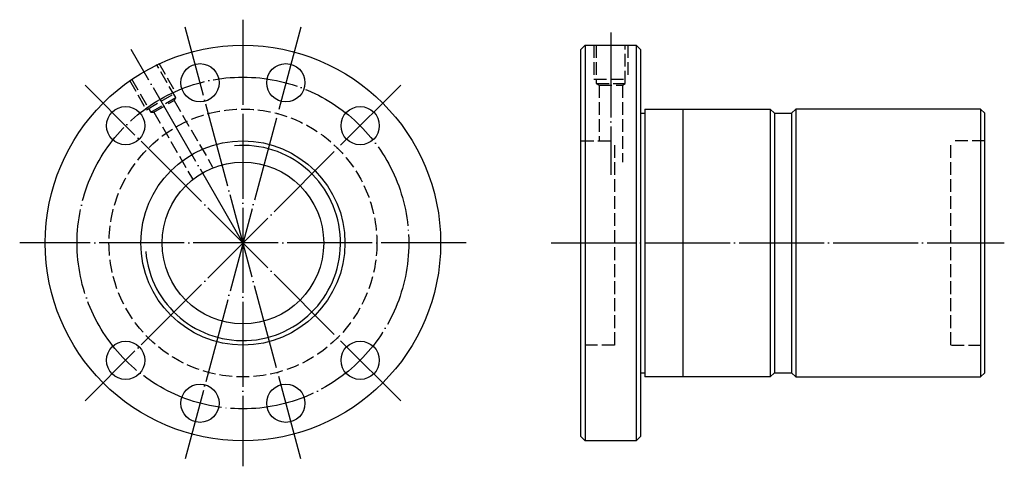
# Model space of a CAD drawing. Header units: millimetres. Extents: x -31 to 201, y 148 to 252.
import ezdxf

# ---------------------------------------------------------------- set-up
doc = ezdxf.new("R2010")
doc.units = ezdxf.units.MM
for name, pattern in [('CENTER', [22, 20, -1, 0, -1]), ('DASHED', [4, 3, -1]), ('THIN', [200000, 200000, 0])]:
    doc.linetypes.add(name, pattern=pattern)
doc.layers.add('NT', color=7, linetype='Continuous')

msp = doc.modelspace()

# ---------------------------------------------------------------- linework, layer by layer
at = {"layer": 'NT', "color": 3, "linetype": 'CENTER'}
for p, q in [((21.5, 252.5), (21.5, 147.5)), ((35.09, 250.71), (7.91, 149.29)), ((35.09, 149.29), (7.91, 250.71)), ((108, 249.5), (108, 216)), ((21.5, 200), (-4.75, 245.47)), ((58.62, 237.12), (-15.62, 162.88)), ((58.62, 162.88), (-15.62, 237.12)), ((74, 200), (-31, 200)), ((94, 200), (200.57, 200))]:
    msp.add_line(p, q, dxfattribs=at)
at = {"layer": 'NT', "color": 16, "linetype": 'Continuous'}
for p, q in [((101, 245.5), (102, 246.5)), ((101, 154.5), (101, 245.5)), ((102, 246.5), (114, 246.5)), ((102, 246.5), (102, 153.5)), ((114, 246.5), (115, 245.5)), ((114, 246.5), (114, 153.5)), ((115, 245.5), (115, 154.5)), ((115, 230.5), (116, 230.5)), ((116, 231.5), (116, 168.5)), ((116, 231.5), (145.5, 231.5)), ((125, 231.5), (125, 168.5)), ((145.5, 231.5), (146.5, 230.5)), ((145.5, 231.5), (145.5, 168.5)), ((146.5, 230.5), (146.5, 169.5)), ((146.5, 230.5), (150.5, 230.5)), ((151.5, 231.5), (150.5, 230.5)), ((150.5, 230.5), (150.5, 169.5)), ((195, 231.5), (151.5, 231.5)), ((151.5, 231.5), (151.5, 168.5)), ((195, 231.5), (195, 168.5)), ((195, 231.5), (196, 230.5)), ((196, 169.5), (196, 230.5)), ((115, 169.5), (116, 169.5)), ((146.5, 169.5), (145.5, 168.5)), ((146.5, 169.5), (150.5, 169.5)), ((150.5, 169.5), (151.5, 168.5)), ((195, 168.5), (196, 169.5)), ((145.5, 168.5), (116, 168.5)), ((151.5, 168.5), (195, 168.5)), ((102, 153.5), (101, 154.5)), ((114, 153.5), (102, 153.5)), ((115, 154.5), (114, 153.5))]:
    msp.add_line(p, q, dxfattribs=at)
at = {"layer": 'NT', "color": 1, "linetype": 'DASHED'}
for p, q in [((104, 246.5), (104, 238.5)), ((112, 246.5), (112, 238.5)), ((1.71, 242.27), (5.71, 235.34)), ((-5.21, 238.27), (-1.21, 231.34)), ((104, 238.5), (112, 238.5)), ((104.6, 237.5), (111.4, 237.5)), ((105.25, 237.12), (105.25, 224)), ((110.75, 237.12), (110.75, 219)), ((-1.21, 231.34), (5.71, 235.34)), ((-0.19, 230.78), (5.69, 234.18)), ((5.32, 233.53), (14.38, 217.83)), ((0.56, 230.78), (9.62, 215.08)), ((101, 224), (108.88, 224)), ((109, 176), (109, 224)), ((188, 176), (188, 224)), ((196, 224), (188.12, 224)), ((108.88, 176), (101, 176)), ((188.12, 176), (196, 176))]:
    msp.add_line(p, q, dxfattribs=at)
for points in [[(104.6, 246.5), (104.6, 237.5), (105.25, 237.12), (110.75, 237.12), (111.4, 237.5), (111.4, 246.5)], [(-4.69, 238.57), (-0.19, 230.78), (0.56, 230.78), (5.32, 233.53), (5.69, 234.18), (1.19, 241.97)]]:
    msp.add_lwpolyline(points, dxfattribs=at)
at = {"layer": 'NT', "color": 16, "linetype": 'Continuous'}
for centre, radius in [((21.5, 200), 46.5), ((11.41, 237.67), 4.5), ((31.59, 237.67), 4.5), ((-6.08, 227.58), 4.5), ((49.08, 227.58), 4.5), ((21.5, 200), 24), ((21.5, 200), 19), ((-6.08, 172.42), 4.5), ((49.08, 172.42), 4.5), ((11.41, 162.33), 4.5), ((31.59, 162.33), 4.5)]:
    msp.add_circle(centre, radius, dxfattribs=at)
at = {"layer": 'NT', "color": 3, "linetype": 'CENTER'}
msp.add_circle((21.5, 200), 39, dxfattribs=at)
at = {"layer": 'NT', "color": 1, "linetype": 'DASHED'}
msp.add_circle((21.5, 200), 31.5, dxfattribs=at)
at = {"layer": 'NT', "color": 5, "linetype": 'THIN'}
msp.add_arc((21.5, 200), 22.95, 185, 95, dxfattribs=at)

doc.saveas('drawing.dxf')
